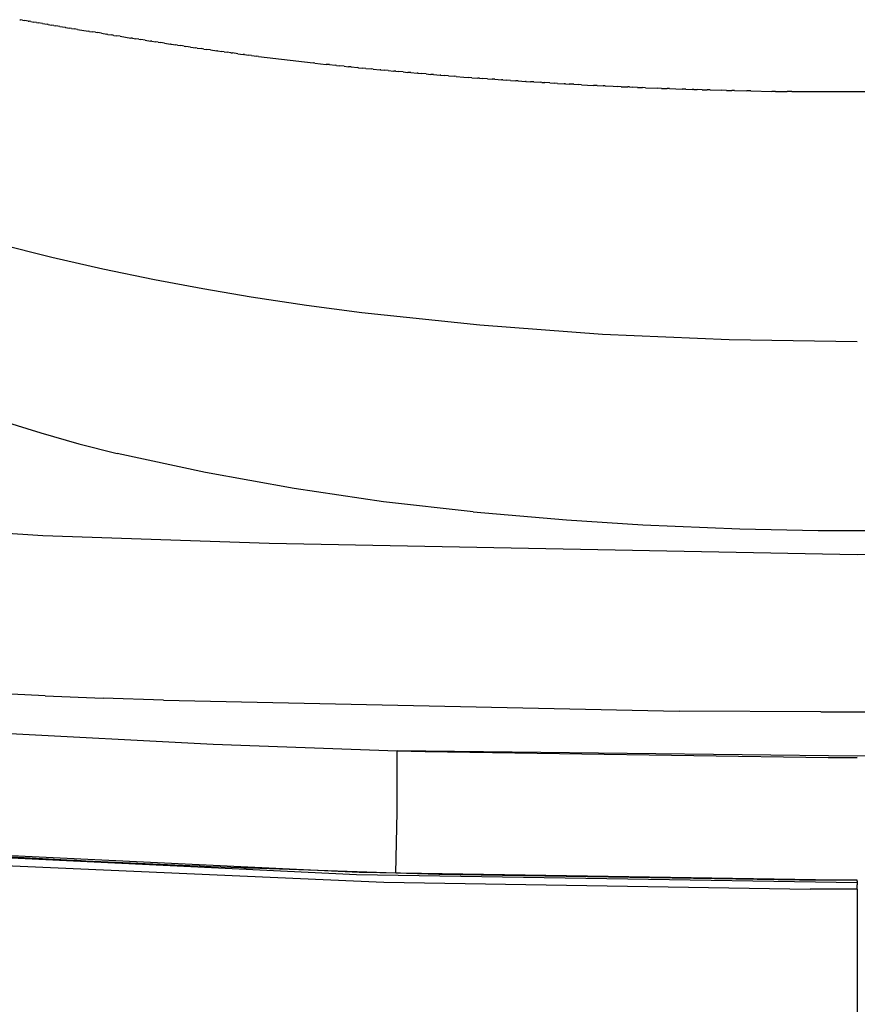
# Model space of a CAD drawing. Header units: millimetres. Extents: x 0 to 547, y 0 to 799.
# Tile 6 of 15: x 137 to 273, y 400 to 560. Entities that reach past the tile are written whole.
import ezdxf

# ---------------------------------------------------------------- set-up
doc = ezdxf.new("R2010")
doc.units = ezdxf.units.MM
doc.header["$MEASUREMENT"] = 0
doc.layers.add('Crea2D$visibili$tangenti', color=7, linetype='Continuous', true_color=0x000000)

msp = doc.modelspace()

# ---------------------------------------------------------------- linework, layer by layer
at = {"layer": 'Crea2D$visibili$tangenti'}
for p, q in [((136.9, 560.23), (137.05, 560.2)), ((137.36, 560.15), (137.05, 560.2)), ((137.36, 560.15), (137.76, 560.09)), ((138.27, 560), (137.76, 560.09)), ((138.27, 560), (138.47, 559.97)), ((138.73, 559.92), (138.47, 559.97)), ((138.73, 559.92), (139.18, 559.85)), ((139.66, 559.77), (139.18, 559.85)), ((139.66, 559.77), (139.9, 559.73)), ((140.59, 559.61), (139.9, 559.73)), ((140.59, 559.61), (141.35, 559.48)), ((141.53, 559.45), (141.35, 559.48)), ((141.53, 559.45), (142.08, 559.36)), ((142.47, 559.29), (142.08, 559.36)), ((142.47, 559.29), (142.81, 559.24)), ((143.42, 559.13), (142.81, 559.24)), ((143.42, 559.13), (144.29, 558.99)), ((144.38, 558.97), (144.29, 558.99)), ((144.38, 558.97), (145.03, 558.87)), ((145.34, 558.81), (145.03, 558.87)), ((145.34, 558.81), (145.78, 558.74)), ((146.31, 558.65), (145.78, 558.74)), ((146.31, 558.65), (148.04, 558.37)), ((148.27, 558.33), (148.04, 558.37)), ((148.27, 558.33), (148.81, 558.24)), ((149.25, 558.17), (148.81, 558.24)), ((149.25, 558.17), (149.57, 558.12)), ((150.25, 558.01), (149.57, 558.12)), ((150.25, 558.01), (151.12, 557.86)), ((151.25, 557.84), (151.12, 557.86)), ((151.25, 557.84), (151.89, 557.74)), ((152.25, 557.68), (151.89, 557.74)), ((152.25, 557.68), (152.67, 557.61)), ((153.26, 557.52), (152.67, 557.61)), ((153.26, 557.52), (155.03, 557.24)), ((155.3, 557.2), (155.03, 557.24)), ((155.3, 557.2), (155.83, 557.11)), ((156.33, 557.03), (155.83, 557.11)), ((156.33, 557.03), (156.63, 556.99)), ((157.36, 556.87), (156.63, 556.99)), ((157.36, 556.87), (158.23, 556.74)), ((158.4, 556.71), (158.23, 556.74)), ((158.4, 556.71), (159.04, 556.61)), ((159.44, 556.55), (159.04, 556.61)), ((159.44, 556.55), (159.85, 556.49)), ((160.5, 556.39), (159.85, 556.49)), ((160.5, 556.39), (161.48, 556.24)), ((161.55, 556.23), (161.48, 556.24)), ((161.55, 556.23), (162.31, 556.12)), ((162.61, 556.07), (162.31, 556.12)), ((162.61, 556.07), (163.13, 556)), ((163.68, 555.92), (163.13, 556)), ((163.68, 555.92), (163.96, 555.88)), ((164.75, 555.76), (163.96, 555.88)), ((164.75, 555.76), (165.62, 555.63)), ((165.83, 555.6), (165.62, 555.63)), ((165.83, 555.6), (166.46, 555.51)), ((166.92, 555.45), (166.46, 555.51)), ((166.92, 555.45), (167.3, 555.39)), ((168.01, 555.29), (167.3, 555.39)), ((168.01, 555.29), (169, 555.16)), ((169.1, 555.14), (169, 555.16)), ((169.1, 555.14), (169.85, 555.04)), ((170.2, 554.99), (169.85, 555.04)), ((170.2, 554.99), (170.7, 554.92)), ((171.31, 554.84), (170.7, 554.92)), ((171.31, 554.84), (171.56, 554.81)), ((172.42, 554.69), (171.56, 554.81)), ((172.42, 554.69), (173.29, 554.58)), ((173.54, 554.54), (173.29, 554.58)), ((173.54, 554.54), (174.15, 554.46)), ((174.66, 554.4), (174.15, 554.46)), ((174.66, 554.4), (175.53, 554.29)), ((175.79, 554.25), (175.53, 554.29)), ((175.79, 554.25), (184.69, 553.19)), ((185, 553.16), (184.69, 553.19)), ((185, 553.16), (186.85, 552.95)), ((187.35, 552.9), (186.85, 552.95)), ((187.35, 552.9), (188.3, 552.8)), ((188.53, 552.77), (188.3, 552.8)), ((188.53, 552.77), (189.03, 552.72)), ((189.76, 552.64), (189.03, 552.72)), ((189.76, 552.64), (190.49, 552.57)), ((190.91, 552.52), (190.49, 552.57)), ((190.91, 552.52), (191.95, 552.42)), ((192.11, 552.4), (191.95, 552.42)), ((192.11, 552.4), (192.69, 552.34)), ((193.31, 552.28), (192.69, 552.34)), ((193.31, 552.28), (194.16, 552.2)), ((194.51, 552.16), (194.16, 552.2)), ((194.51, 552.16), (195.64, 552.05)), ((195.72, 552.05), (195.64, 552.05)), ((195.72, 552.05), (196.38, 551.98)), ((196.93, 551.93), (196.38, 551.98)), ((196.93, 551.93), (197.87, 551.84)), ((198.15, 551.82), (197.87, 551.84)), ((198.15, 551.82), (198.62, 551.78)), ((199.37, 551.71), (198.62, 551.78)), ((199.37, 551.71), (200.12, 551.64)), ((200.6, 551.6), (200.12, 551.64)), ((200.6, 551.6), (201.63, 551.51)), ((201.82, 551.49), (201.63, 551.51)), ((201.82, 551.49), (202.38, 551.44)), ((203.14, 551.38), (202.38, 551.44)), ((203.14, 551.38), (203.89, 551.31)), ((204.29, 551.28), (203.89, 551.31)), ((204.29, 551.28), (205.41, 551.19)), ((205.53, 551.18), (205.41, 551.19)), ((205.53, 551.18), (206.18, 551.12)), ((206.78, 551.07), (206.18, 551.12)), ((206.78, 551.07), (207.7, 551)), ((208.02, 550.98), (207.7, 551)), ((208.02, 550.98), (209.23, 550.88)), ((209.28, 550.88), (209.23, 550.88)), ((209.28, 550.88), (210, 550.82)), ((210.53, 550.78), (210, 550.82)), ((210.53, 550.78), (211.54, 550.71)), ((211.79, 550.69), (211.54, 550.71)), ((211.79, 550.69), (212.31, 550.65)), ((213.09, 550.59), (212.31, 550.65)), ((213.09, 550.59), (213.86, 550.54)), ((214.31, 550.51), (213.86, 550.54)), ((214.31, 550.51), (215.41, 550.43)), ((215.58, 550.42), (215.41, 550.43)), ((215.58, 550.42), (216.19, 550.38)), ((216.85, 550.33), (216.19, 550.38)), ((216.85, 550.33), (217.75, 550.27)), ((218.12, 550.25), (217.75, 550.27)), ((218.12, 550.25), (219.31, 550.17)), ((219.4, 550.16), (219.31, 550.17)), ((219.4, 550.16), (220.1, 550.12)), ((220.68, 550.08), (220.1, 550.12)), ((220.68, 550.08), (221.67, 550.02)), ((221.96, 550), (221.67, 550.02)), ((221.96, 550), (222.45, 549.97)), ((223.24, 549.93), (222.45, 549.97)), ((223.24, 549.93), (224.03, 549.88)), ((224.53, 549.85), (224.03, 549.88)), ((224.53, 549.85), (225.61, 549.79)), ((225.82, 549.78), (225.61, 549.79)), ((225.82, 549.78), (226.4, 549.74)), ((227.19, 549.7), (226.4, 549.74)), ((227.19, 549.7), (227.99, 549.66)), ((228.4, 549.63), (227.99, 549.66)), ((228.4, 549.63), (230.37, 549.53)), ((231, 549.5), (230.37, 549.53)), ((231, 549.5), (231.96, 549.45)), ((232.3, 549.44), (231.96, 549.45)), ((232.3, 549.44), (233.56, 549.38)), ((233.6, 549.37), (233.56, 549.38)), ((233.6, 549.37), (234.36, 549.34)), ((234.91, 549.31), (234.36, 549.34)), ((234.91, 549.31), (235.96, 549.27)), ((236.22, 549.26), (235.96, 549.27)), ((236.22, 549.26), (236.76, 549.23)), ((237.57, 549.2), (236.76, 549.23)), ((237.57, 549.2), (238.37, 549.16)), ((238.84, 549.14), (238.37, 549.16)), ((238.84, 549.14), (240.78, 549.07)), ((241.46, 549.04), (240.78, 549.07)), ((241.46, 549.04), (242.4, 549.01)), ((242.78, 548.99), (242.4, 549.01)), ((242.78, 548.99), (244.82, 548.92)), ((245.42, 548.9), (244.82, 548.92)), ((245.42, 548.9), (246.44, 548.87)), ((246.74, 548.86), (246.44, 548.87)), ((246.74, 548.86), (247.25, 548.84)), ((248.06, 548.82), (247.25, 548.84)), ((248.06, 548.82), (248.87, 548.79)), ((249.38, 548.78), (248.87, 548.79)), ((249.38, 548.78), (251.31, 548.73)), ((252.03, 548.71), (251.31, 548.73)), ((252.03, 548.71), (252.93, 548.69)), ((253.36, 548.68), (252.93, 548.69)), ((253.36, 548.68), (255.37, 548.63)), ((256.02, 548.62), (255.37, 548.63)), ((256.02, 548.62), (259.45, 548.55)), ((260.01, 548.54), (259.45, 548.55)), ((260.01, 548.54), (261.9, 548.52)), ((262.67, 548.51), (261.9, 548.52)), ((262.67, 548.51), (284.03, 548.51)), ((127.53, 525.2), (142.14, 521.51)), ((142.14, 521.51), (150.47, 519.62)), ((150.47, 519.62), (158.84, 517.89)), ((158.84, 517.89), (166.72, 516.4)), ((166.72, 516.4), (174.63, 515.06)), ((174.63, 515.06), (183.64, 513.7)), ((183.64, 513.7), (192.66, 512.52)), ((192.66, 512.52), (211.84, 510.48)), ((211.84, 510.48), (231.87, 508.99)), ((231.87, 508.99), (252.47, 508.08)), ((252.47, 508.08), (273.35, 507.76)), ((134.21, 494.79), (140.35, 492.87)), ((140.35, 492.87), (146.55, 491.11)), ((146.55, 491.11), (152.8, 489.53)), ((167.16, 486.42), (152.8, 489.53)), ((181.62, 483.8), (167.16, 486.42)), ((196.16, 481.67), (181.62, 483.8)), ((210.77, 480.04), (196.16, 481.67)), ((210.77, 480.04), (225.96, 478.7)), ((225.96, 478.7), (238.4, 477.89)), ((129.47, 476.88), (140.67, 476.17)), ((238.4, 477.89), (254.2, 477.22)), ((254.2, 477.22), (266.96, 476.96)), ((266.96, 476.96), (280.63, 476.97)), ((140.67, 476.17), (177.52, 474.91)), ((177.52, 474.91), (273.35, 473.05)), ((273.35, 473.05), (369.19, 474.91)), ((141.05, 450.02), (131.79, 450.51)), ((141.05, 450.02), (150.5, 449.64)), ((160.31, 449.31), (150.5, 449.64)), ((160.31, 449.31), (244.35, 447.55)), ((267.41, 447.41), (244.35, 447.55)), ((267.41, 447.41), (279.29, 447.41)), ((113.75, 445.03), (168.44, 442.15)), ((168.44, 442.15), (198.41, 441.08)), ((198.37, 431.09), (198.41, 441.08)), ((198.41, 441.08), (200.69, 441.01)), ((273.35, 440.21), (198.41, 441.08)), ((200.69, 441.01), (200.76, 441.01)), ((200.76, 441.01), (202.98, 440.95)), ((202.98, 440.95), (268.61, 439.97)), ((268.61, 439.97), (268.67, 439.97)), ((268.67, 439.97), (270.98, 439.96)), ((270.98, 439.96), (271.01, 439.96)), ((271.01, 439.96), (273.35, 439.96)), ((348.29, 441.08), (273.35, 440.21)), ((198.15, 421.1), (198.37, 431.09)), ((191.79, 420.86), (110.32, 424.79)), ((111.14, 425.16), (192.21, 421.27)), ((144.56, 423.25), (135.62, 423.72)), ((126.8, 422.73), (196.22, 419.66)), ((145.85, 423.19), (144.56, 423.25)), ((146.23, 423.17), (145.85, 423.19)), ((147.7, 423.1), (146.23, 423.17)), ((164.62, 422.31), (147.7, 423.1)), ((166.21, 422.25), (164.62, 422.31)), ((166.29, 422.24), (166.21, 422.25)), ((167.97, 422.17), (166.29, 422.24)), ((168.07, 422.17), (167.97, 422.17)), ((171.32, 422.03), (168.07, 422.17)), ((198.15, 421.1), (171.32, 422.03)), ((175.79, 421.86), (173.43, 421.95)), ((273.35, 419.55), (191.79, 420.86)), ((192.21, 421.27), (273.35, 419.97)), ((205.19, 420.9), (198.15, 421.1)), ((263.95, 420), (205.19, 420.9)), ((196.22, 419.66), (265.7, 418.5)), ((273.35, 419.98), (263.95, 420)), ((273.35, 419.97), (273.35, 419.98)), ((273.35, 419.81), (273.35, 419.97)), ((273.35, 419.81), (273.35, 419.55)), ((273.35, 419.55), (273.35, 419.22)), ((273.35, 418.49), (273.35, 419.22)), ((273.35, 418.49), (265.7, 418.5)), ((273.35, 418.49), (273.35, 368.49))]:
    msp.add_line(p, q, dxfattribs=at)

doc.saveas('drawing.dxf')
